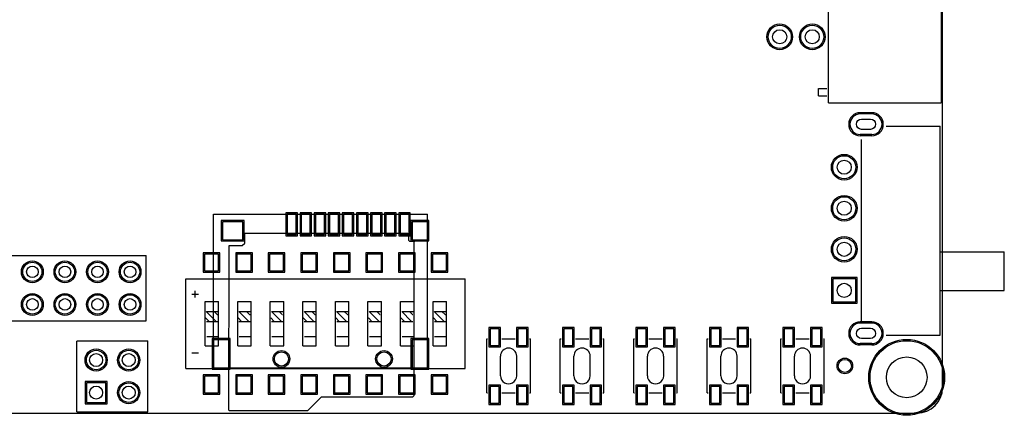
# Model space of a CAD drawing. Header units: millimetres. Extents: x -1 to 143, y -1 to 92.
# Tile 4 of 8: x 66 to 143, y 0 to 31. Entities that reach past the tile are written whole.
import ezdxf

# ---------------------------------------------------------------- set-up
doc = ezdxf.new("R2010")
doc.units = ezdxf.units.MM
for name, color, linetype in [('BottomLayer', 5, 'Continuous'), ('BottomOverlay', 54, 'Continuous'), ('BottomPaste', 16, 'Continuous'), ('BottomSolder', 6, 'Continuous'), ('Mechanical1', 6, 'Continuous'), ('Mechanical16', 56, 'Continuous'), ('MultiLayer', 9, 'Continuous'), ('PadHoleLayer', 156, 'Continuous'), ('TopLayer', 1, 'Continuous'), ('TopOverlay', 2, 'Continuous'), ('TopPaste', 8, 'Continuous'), ('TopSolder', 216, 'Continuous')]:
    doc.layers.add(name, color=color, linetype=linetype)

msp = doc.modelspace()

# ---------------------------------------------------------------- linework, layer by layer
at = {"layer": 'BottomLayer'}
for p, q in [((132.530088, 23.322915), (131.629912, 23.322915)), ((132.530088, 21.722969), (131.629912, 21.722969)), ((86.935056, 15.525115), (86.935056, 13.925169)), ((87.63508, 15.525115), (86.935056, 15.525115)), ((87.63508, 13.925169), (87.63508, 15.525115)), ((88.034876, 15.525115), (88.034876, 13.925169)), ((88.7349, 15.525115), (88.034876, 15.525115)), ((88.7349, 13.925169), (88.7349, 15.525115)), ((89.13495, 15.525115), (89.13495, 13.925169)), ((89.834974, 15.525115), (89.13495, 15.525115)), ((89.834974, 13.925169), (89.834974, 15.525115)), ((90.235024, 15.525115), (90.235024, 13.925169)), ((90.935048, 15.525115), (90.235024, 15.525115)), ((90.935048, 13.925169), (90.935048, 15.525115)), ((91.335098, 15.525115), (91.335098, 13.925169)), ((92.035122, 15.525115), (91.335098, 15.525115)), ((92.035122, 13.925169), (92.035122, 15.525115)), ((92.434918, 15.525115), (92.434918, 13.925169)), ((93.134942, 15.525115), (92.434918, 15.525115)), ((93.134942, 13.925169), (93.134942, 15.525115)), ((93.534992, 15.525115), (93.534992, 13.925169)), ((94.235016, 15.525115), (93.534992, 15.525115)), ((94.235016, 13.925169), (94.235016, 15.525115)), ((94.635066, 15.525115), (94.635066, 13.925169)), ((95.33509, 15.525115), (94.635066, 15.525115)), ((95.33509, 13.925169), (95.33509, 15.525115)), ((95.734886, 15.525115), (95.734886, 13.925169)), ((96.43491, 15.525115), (95.734886, 15.525115)), ((96.43491, 13.925169), (96.43491, 15.525115)), ((81.885155, 14.92504), (81.885155, 13.524992)), ((83.485101, 14.92504), (81.885155, 14.92504)), ((83.485101, 13.524992), (83.485101, 14.92504)), ((96.6851, 14.92504), (96.6851, 13.524992)), ((97.884996, 14.92504), (96.6851, 14.92504)), ((97.884996, 13.524992), (97.884996, 14.92504)), ((86.935056, 13.925169), (87.63508, 13.925169)), ((88.034876, 13.925169), (88.7349, 13.925169)), ((89.13495, 13.925169), (89.834974, 13.925169)), ((90.235024, 13.925169), (90.935048, 13.925169)), ((91.335098, 13.925169), (92.035122, 13.925169)), ((92.434918, 13.925169), (93.134942, 13.925169)), ((93.534992, 13.925169), (94.235016, 13.925169)), ((94.635066, 13.925169), (95.33509, 13.925169)), ((95.734886, 13.925169), (96.43491, 13.925169)), ((81.885155, 13.524992), (83.485101, 13.524992)), ((96.6851, 13.524992), (97.884996, 13.524992)), ((129.479929, 10.473055), (129.479929, 8.672957)), ((131.280027, 10.473055), (129.479929, 10.473055)), ((131.280027, 8.672957), (131.280027, 10.473055)), ((129.479929, 8.672957), (131.280027, 8.672957)), ((132.530088, 7.022973), (131.629912, 7.022973)), ((81.185004, 5.725033), (81.185004, 3.525139)), ((82.3849, 5.725033), (81.185004, 5.725033)), ((82.3849, 3.525139), (82.3849, 5.725033)), ((96.6851, 5.725033), (96.6851, 3.525139)), ((97.884996, 5.725033), (96.6851, 5.725033)), ((97.884996, 3.525139), (97.884996, 5.725033)), ((132.530088, 5.423027), (131.629912, 5.423027)), ((81.185004, 3.525139), (82.3849, 3.525139)), ((96.6851, 3.525139), (97.884996, 3.525139)), ((71.269352, 2.365248), (71.269352, 0.841248)), ((72.793352, 2.365248), (71.269352, 2.365248)), ((72.793352, 0.841248), (72.793352, 2.365248)), ((71.269352, 0.841248), (72.793352, 0.841248))]:
    msp.add_line(p, q, dxfattribs=at)
for centre, radius in [((125.349, 29.337), 0.900049), ((127.889, 29.337), 0.900049), ((130.379978, 19.172936), 0.900049), ((130.379978, 15.973044), 0.900049), ((130.379978, 12.773152), 0.900049), ((67.056, 11.01725), 0.750062), ((69.596, 11.01725), 0.750062), ((72.136, 11.01725), 0.750062), ((74.676, 11.01725), 0.750062), ((67.056, 8.47725), 0.750062), ((69.596, 8.47725), 0.750062), ((72.136, 8.47725), 0.750062), ((74.676, 8.47725), 0.750062), ((135.255, 2.794), 2.8575), ((72.031352, 4.143248), 0.762), ((74.571352, 4.143248), 0.762), ((86.484968, 4.225036), 0.550037), ((94.484952, 4.225036), 0.550037), ((130.429, 3.683), 0.508), ((74.571352, 1.603248), 0.762)]:
    msp.add_circle(centre, radius, dxfattribs=at)
for centre, start, end in [((131.629912, 22.522942), 90, 270), ((132.530088, 22.522942), 270, 90), ((131.629912, 6.223), 90, 270), ((132.530088, 6.223), 270, 90)]:
    msp.add_arc(centre, 0.799973, start, end, dxfattribs=at)
at = {"layer": 'BottomOverlay'}
for p, q in [((83.619848, 14.023086), (96.319848, 14.023086)), ((83.619848, 13.261086), (83.619848, 14.023086)), ((96.319848, 14.023086), (96.421448, 13.921486)), ((96.421448, 13.464286), (96.421448, 13.921486)), ((82.3849, 0.225044), (82.400648, 13.057886)), ((82.400648, 13.057886), (83.416648, 13.057886)), ((83.416648, 13.057886), (83.619848, 13.261086)), ((96.421448, 13.464286), (96.472248, 13.413486)), ((96.472248, 13.413486), (96.878648, 13.413486)), ((96.827848, 13.362686), (96.878648, 13.413486)), ((96.827848, 1.373886), (96.827848, 13.362686)), ((88.547448, 0.205486), (89.614248, 1.272286)), ((89.614248, 1.272286), (96.726248, 1.272286)), ((96.726248, 1.272286), (96.827848, 1.373886)), ((82.3849, 0.225044), (82.404712, 0.205486)), ((82.404712, 0.205486), (88.547448, 0.205486))]:
    msp.add_line(p, q, dxfattribs=at)
at = {"layer": 'BottomPaste'}
for p, q in [((86.935056, 15.525115), (86.935056, 13.925169)), ((87.63508, 15.525115), (86.935056, 15.525115)), ((87.63508, 13.925169), (87.63508, 15.525115)), ((88.034876, 15.525115), (88.034876, 13.925169)), ((88.7349, 15.525115), (88.034876, 15.525115)), ((88.7349, 13.925169), (88.7349, 15.525115)), ((89.13495, 15.525115), (89.13495, 13.925169)), ((89.834974, 15.525115), (89.13495, 15.525115)), ((89.834974, 13.925169), (89.834974, 15.525115)), ((90.235024, 15.525115), (90.235024, 13.925169)), ((90.935048, 15.525115), (90.235024, 15.525115)), ((90.935048, 13.925169), (90.935048, 15.525115)), ((91.335098, 15.525115), (91.335098, 13.925169)), ((92.035122, 15.525115), (91.335098, 15.525115)), ((92.035122, 13.925169), (92.035122, 15.525115)), ((92.434918, 15.525115), (92.434918, 13.925169)), ((93.134942, 15.525115), (92.434918, 15.525115)), ((93.134942, 13.925169), (93.134942, 15.525115)), ((93.534992, 15.525115), (93.534992, 13.925169)), ((94.235016, 15.525115), (93.534992, 15.525115)), ((94.235016, 13.925169), (94.235016, 15.525115)), ((94.635066, 15.525115), (94.635066, 13.925169)), ((95.33509, 15.525115), (94.635066, 15.525115)), ((95.33509, 13.925169), (95.33509, 15.525115)), ((95.734886, 15.525115), (95.734886, 13.925169)), ((96.43491, 15.525115), (95.734886, 15.525115)), ((96.43491, 13.925169), (96.43491, 15.525115)), ((81.885155, 14.92504), (81.885155, 13.524992)), ((83.485101, 14.92504), (81.885155, 14.92504)), ((83.485101, 13.524992), (83.485101, 14.92504)), ((96.6851, 14.92504), (96.6851, 13.524992)), ((97.884996, 14.92504), (96.6851, 14.92504)), ((97.884996, 13.524992), (97.884996, 14.92504)), ((86.935056, 13.925169), (87.63508, 13.925169)), ((88.034876, 13.925169), (88.7349, 13.925169)), ((89.13495, 13.925169), (89.834974, 13.925169)), ((90.235024, 13.925169), (90.935048, 13.925169)), ((91.335098, 13.925169), (92.035122, 13.925169)), ((92.434918, 13.925169), (93.134942, 13.925169)), ((93.534992, 13.925169), (94.235016, 13.925169)), ((94.635066, 13.925169), (95.33509, 13.925169)), ((95.734886, 13.925169), (96.43491, 13.925169)), ((81.885155, 13.524992), (83.485101, 13.524992)), ((96.6851, 13.524992), (97.884996, 13.524992)), ((81.185004, 5.725033), (81.185004, 3.525139)), ((82.3849, 5.725033), (81.185004, 5.725033)), ((82.3849, 3.525139), (82.3849, 5.725033)), ((96.6851, 5.725033), (96.6851, 3.525139)), ((97.884996, 5.725033), (96.6851, 5.725033)), ((97.884996, 3.525139), (97.884996, 5.725033)), ((81.185004, 3.525139), (82.3849, 3.525139)), ((96.6851, 3.525139), (97.884996, 3.525139))]:
    msp.add_line(p, q, dxfattribs=at)
at = {"layer": 'BottomSolder'}
for p, q in [((132.530088, 23.424515), (131.629912, 23.424515)), ((132.530088, 21.621369), (131.629912, 21.621369)), ((86.833456, 15.626715), (86.833456, 13.823569)), ((87.73668, 15.626715), (86.833456, 15.626715)), ((87.73668, 13.823569), (87.73668, 15.626715)), ((87.933276, 15.626715), (87.933276, 13.823569)), ((88.8365, 15.626715), (87.933276, 15.626715)), ((88.8365, 13.823569), (88.8365, 15.626715)), ((89.03335, 15.626715), (89.03335, 13.823569)), ((89.936574, 15.626715), (89.03335, 15.626715)), ((89.936574, 13.823569), (89.936574, 15.626715)), ((90.133424, 15.626715), (90.133424, 13.823569)), ((91.036648, 15.626715), (90.133424, 15.626715)), ((91.036648, 13.823569), (91.036648, 15.626715)), ((91.233498, 15.626715), (91.233498, 13.823569)), ((92.136722, 15.626715), (91.233498, 15.626715)), ((92.136722, 13.823569), (92.136722, 15.626715)), ((92.333318, 15.626715), (92.333318, 13.823569)), ((93.236542, 15.626715), (92.333318, 15.626715)), ((93.236542, 13.823569), (93.236542, 15.626715)), ((93.433392, 15.626715), (93.433392, 13.823569)), ((94.336616, 15.626715), (93.433392, 15.626715)), ((94.336616, 13.823569), (94.336616, 15.626715)), ((94.533466, 15.626715), (94.533466, 13.823569)), ((95.43669, 15.626715), (94.533466, 15.626715)), ((95.43669, 13.823569), (95.43669, 15.626715)), ((95.633286, 15.626715), (95.633286, 13.823569)), ((96.53651, 15.626715), (95.633286, 15.626715)), ((96.53651, 13.823569), (96.53651, 15.626715)), ((81.783555, 15.02664), (81.783555, 13.423392)), ((83.586701, 15.02664), (81.783555, 15.02664)), ((83.586701, 13.423392), (83.586701, 15.02664)), ((96.5835, 15.02664), (96.5835, 13.423392)), ((97.986596, 15.02664), (96.5835, 15.02664)), ((97.986596, 13.423392), (97.986596, 15.02664)), ((81.783555, 13.423392), (83.586701, 13.423392)), ((86.833456, 13.823569), (87.73668, 13.823569)), ((87.933276, 13.823569), (88.8365, 13.823569)), ((89.03335, 13.823569), (89.936574, 13.823569)), ((90.133424, 13.823569), (91.036648, 13.823569)), ((91.233498, 13.823569), (92.136722, 13.823569)), ((92.333318, 13.823569), (93.236542, 13.823569)), ((93.433392, 13.823569), (94.336616, 13.823569)), ((94.533466, 13.823569), (95.43669, 13.823569)), ((95.633286, 13.823569), (96.53651, 13.823569)), ((96.5835, 13.423392), (97.986596, 13.423392)), ((129.378329, 10.574655), (129.378329, 8.571357)), ((131.381627, 10.574655), (129.378329, 10.574655)), ((131.381627, 8.571357), (131.381627, 10.574655)), ((129.378329, 8.571357), (131.381627, 8.571357)), ((132.530088, 7.124573), (131.629912, 7.124573)), ((81.083404, 5.826633), (81.083404, 3.423539)), ((82.4865, 5.826633), (81.083404, 5.826633)), ((82.4865, 3.423539), (82.4865, 5.826633)), ((96.5835, 5.826633), (96.5835, 3.423539)), ((97.986596, 5.826633), (96.5835, 5.826633)), ((97.986596, 3.423539), (97.986596, 5.826633)), ((132.530088, 5.321427), (131.629912, 5.321427)), ((81.083404, 3.423539), (82.4865, 3.423539)), ((96.5835, 3.423539), (97.986596, 3.423539)), ((71.167752, 2.466848), (71.167752, 0.739648)), ((72.894952, 2.466848), (71.167752, 2.466848)), ((72.894952, 0.739648), (72.894952, 2.466848)), ((71.167752, 0.739648), (72.894952, 0.739648))]:
    msp.add_line(p, q, dxfattribs=at)
for centre, radius in [((125.349, 29.337), 1.001649), ((127.889, 29.337), 1.001649), ((130.379978, 19.172936), 1.001649), ((130.379978, 15.973044), 1.001649), ((130.379978, 12.773152), 1.001649), ((67.056, 11.01725), 0.851662), ((69.596, 11.01725), 0.851662), ((72.136, 11.01725), 0.851662), ((74.676, 11.01725), 0.851662), ((67.056, 8.47725), 0.851662), ((69.596, 8.47725), 0.851662), ((72.136, 8.47725), 0.851662), ((74.676, 8.47725), 0.851662), ((135.255, 2.794), 2.9591), ((72.031352, 4.143248), 0.8636), ((74.571352, 4.143248), 0.8636), ((86.484968, 4.225036), 0.651637), ((94.484952, 4.225036), 0.651637), ((130.429, 3.683), 0.6096), ((74.571352, 1.603248), 0.8636)]:
    msp.add_circle(centre, radius, dxfattribs=at)
for centre, start, end in [((131.629912, 22.522942), 90, 270), ((132.530088, 22.522942), 270, 90), ((131.629912, 6.223), 90, 270), ((132.530088, 6.223), 270, 90)]:
    msp.add_arc(centre, 0.901573, start, end, dxfattribs=at)
at = {"layer": 'Mechanical1'}
for p, q in [((138.049, 1.999996), (138.049, 89.567004)), ((138.049, 1.999996), (138.049, 89.567004)), ((1.999996, 0), (136.049004, 0))]:
    msp.add_line(p, q, dxfattribs=at)
msp.add_arc((136.049004, 1.999996), 1.999996, 270, 0, dxfattribs=at)
at = {"layer": 'Mechanical16'}
for p, q in [((81.185004, 3.525012), (81.185004, 15.524988)), ((81.185004, 15.524988), (97.884996, 15.524988)), ((97.884996, 3.525012), (97.884996, 15.524988)), ((81.185004, 3.525012), (97.884996, 3.525012))]:
    msp.add_line(p, q, dxfattribs=at)
at = {"layer": 'MultiLayer'}
for centre in [(72.031352, 4.143248), (74.571352, 4.143248), (74.571352, 1.603248)]:
    msp.add_circle(centre, 0.762, dxfattribs=at)
at = {"layer": 'PadHoleLayer'}
for points in [[(131.729988, 22.922992), (132.430012, 22.922992, -1), (132.430012, 22.122892), (131.729988, 22.122892, -1)], [(131.729988, 6.62305), (132.430012, 6.62305, -1), (132.430012, 5.82295), (131.729988, 5.82295, -1)]]:
    msp.add_lwpolyline(points, format="xyb", close=True, dxfattribs=at)
for centre, radius in [((125.349, 29.337), 0.550037), ((127.889, 29.337), 0.550037), ((130.379978, 19.172936), 0.550037), ((130.379978, 15.973044), 0.550037), ((130.379978, 12.773152), 0.550037), ((67.056, 11.01725), 0.449961), ((69.596, 11.01725), 0.449961), ((72.136, 11.01725), 0.449961), ((74.676, 11.01725), 0.449961), ((130.379978, 9.573006), 0.550037), ((67.056, 8.47725), 0.449961), ((69.596, 8.47725), 0.449961), ((72.136, 8.47725), 0.449961), ((74.676, 8.47725), 0.449961), ((72.031352, 4.143248), 0.508), ((74.571352, 4.143248), 0.508), ((86.484968, 4.225036), 0.550037), ((94.484952, 4.225036), 0.550037), ((135.255, 2.794), 1.5875), ((72.031352, 1.603248), 0.508), ((74.571352, 1.603248), 0.508)]:
    msp.add_circle(centre, radius, dxfattribs=at)
at = {"layer": 'TopLayer'}
for p, q in [((132.530088, 23.322915), (131.629912, 23.322915)), ((132.530088, 21.722969), (131.629912, 21.722969)), ((80.475963, 12.38504), (80.475963, 11.085068)), ((81.576037, 12.38504), (80.475963, 12.38504)), ((81.576037, 11.085068), (81.576037, 12.38504)), ((83.015963, 12.38504), (83.015963, 11.085068)), ((84.116037, 12.38504), (83.015963, 12.38504)), ((84.116037, 11.085068), (84.116037, 12.38504)), ((85.555963, 12.38504), (85.555963, 11.085068)), ((86.656037, 12.38504), (85.555963, 12.38504)), ((86.656037, 11.085068), (86.656037, 12.38504)), ((88.095963, 12.38504), (88.095963, 11.085068)), ((89.196037, 12.38504), (88.095963, 12.38504)), ((89.196037, 11.085068), (89.196037, 12.38504)), ((90.635963, 12.38504), (90.635963, 11.085068)), ((91.736037, 12.38504), (90.635963, 12.38504)), ((91.736037, 11.085068), (91.736037, 12.38504)), ((93.175963, 12.38504), (93.175963, 11.085068)), ((94.276037, 12.38504), (93.175963, 12.38504)), ((94.276037, 11.085068), (94.276037, 12.38504)), ((95.715963, 12.38504), (95.715963, 11.085068)), ((96.816037, 12.38504), (95.715963, 12.38504)), ((96.816037, 11.085068), (96.816037, 12.38504)), ((98.255963, 12.38504), (98.255963, 11.085068)), ((99.356037, 12.38504), (98.255963, 12.38504)), ((99.356037, 11.085068), (99.356037, 12.38504)), ((80.475963, 11.085068), (81.576037, 11.085068)), ((83.015963, 11.085068), (84.116037, 11.085068)), ((85.555963, 11.085068), (86.656037, 11.085068)), ((88.095963, 11.085068), (89.196037, 11.085068)), ((90.635963, 11.085068), (91.736037, 11.085068)), ((93.175963, 11.085068), (94.276037, 11.085068)), ((95.715963, 11.085068), (96.816037, 11.085068)), ((98.255963, 11.085068), (99.356037, 11.085068)), ((129.479929, 10.473055), (129.479929, 8.672957)), ((131.280027, 10.473055), (129.479929, 10.473055)), ((131.280027, 8.672957), (131.280027, 10.473055)), ((129.479929, 8.672957), (131.280027, 8.672957)), ((132.530088, 7.022973), (131.629912, 7.022973)), ((102.774242, 6.582664), (102.774242, 5.282692)), ((103.474266, 6.582664), (102.774242, 6.582664)), ((103.474266, 5.282692), (103.474266, 6.582664)), ((104.924352, 6.582664), (104.924352, 5.282692)), ((105.624376, 6.582664), (104.924352, 6.582664)), ((105.624376, 5.282692), (105.624376, 6.582664)), ((108.50626, 6.582664), (108.50626, 5.282692)), ((109.206284, 6.582664), (108.50626, 6.582664)), ((109.206284, 5.282692), (109.206284, 6.582664)), ((110.65637, 6.582664), (110.65637, 5.282692)), ((111.356394, 6.582664), (110.65637, 6.582664)), ((111.356394, 5.282692), (111.356394, 6.582664)), ((114.238278, 6.582664), (114.238278, 5.282692)), ((114.938302, 6.582664), (114.238278, 6.582664)), ((114.938302, 5.282692), (114.938302, 6.582664)), ((116.388388, 6.582664), (116.388388, 5.282692)), ((117.088412, 6.582664), (116.388388, 6.582664)), ((117.088412, 5.282692), (117.088412, 6.582664)), ((119.970042, 6.582664), (119.970042, 5.282692)), ((120.670066, 6.582664), (119.970042, 6.582664)), ((120.670066, 5.282692), (120.670066, 6.582664)), ((122.120152, 6.582664), (122.120152, 5.282692)), ((122.820176, 6.582664), (122.120152, 6.582664)), ((122.820176, 5.282692), (122.820176, 6.582664)), ((125.70206, 6.582664), (125.70206, 5.282692)), ((126.402084, 6.582664), (125.70206, 6.582664)), ((126.402084, 5.282692), (126.402084, 6.582664)), ((127.85217, 6.582664), (127.85217, 5.282692)), ((128.552194, 6.582664), (127.85217, 6.582664)), ((128.552194, 5.282692), (128.552194, 6.582664)), ((132.530088, 5.423027), (131.629912, 5.423027)), ((102.774242, 5.282692), (103.474266, 5.282692)), ((104.924352, 5.282692), (105.624376, 5.282692)), ((108.50626, 5.282692), (109.206284, 5.282692)), ((110.65637, 5.282692), (111.356394, 5.282692)), ((114.238278, 5.282692), (114.938302, 5.282692)), ((116.388388, 5.282692), (117.088412, 5.282692)), ((119.970042, 5.282692), (120.670066, 5.282692)), ((122.120152, 5.282692), (122.820176, 5.282692)), ((125.70206, 5.282692), (126.402084, 5.282692)), ((127.85217, 5.282692), (128.552194, 5.282692)), ((71.269352, 2.365248), (71.269352, 0.841248)), ((72.793352, 2.365248), (71.269352, 2.365248)), ((72.793352, 0.841248), (72.793352, 2.365248)), ((80.475963, 2.884932), (80.475963, 1.58496)), ((81.576037, 2.884932), (80.475963, 2.884932)), ((81.576037, 1.58496), (81.576037, 2.884932)), ((83.015963, 2.884932), (83.015963, 1.58496)), ((84.116037, 2.884932), (83.015963, 2.884932)), ((84.116037, 1.58496), (84.116037, 2.884932)), ((85.555963, 2.884932), (85.555963, 1.58496)), ((86.656037, 2.884932), (85.555963, 2.884932)), ((86.656037, 1.58496), (86.656037, 2.884932)), ((88.095963, 2.884932), (88.095963, 1.58496)), ((89.196037, 2.884932), (88.095963, 2.884932)), ((89.196037, 1.58496), (89.196037, 2.884932)), ((90.635963, 2.884932), (90.635963, 1.58496)), ((91.736037, 2.884932), (90.635963, 2.884932)), ((91.736037, 1.58496), (91.736037, 2.884932)), ((93.175963, 2.884932), (93.175963, 1.58496)), ((94.276037, 2.884932), (93.175963, 2.884932)), ((94.276037, 1.58496), (94.276037, 2.884932)), ((95.715963, 2.884932), (95.715963, 1.58496)), ((96.816037, 2.884932), (95.715963, 2.884932)), ((96.816037, 1.58496), (96.816037, 2.884932)), ((98.255963, 2.884932), (98.255963, 1.58496)), ((99.356037, 2.884932), (98.255963, 2.884932)), ((99.356037, 1.58496), (99.356037, 2.884932)), ((80.475963, 1.58496), (81.576037, 1.58496)), ((83.015963, 1.58496), (84.116037, 1.58496)), ((85.555963, 1.58496), (86.656037, 1.58496)), ((88.095963, 1.58496), (89.196037, 1.58496)), ((90.635963, 1.58496), (91.736037, 1.58496)), ((93.175963, 1.58496), (94.276037, 1.58496)), ((95.715963, 1.58496), (96.816037, 1.58496)), ((98.255963, 1.58496), (99.356037, 1.58496)), ((102.774242, 2.0828), (102.774242, 0.782828)), ((103.474266, 2.0828), (102.774242, 2.0828)), ((103.474266, 0.782828), (103.474266, 2.0828)), ((104.924352, 2.0828), (104.924352, 0.782828)), ((105.624376, 2.0828), (104.924352, 2.0828)), ((105.624376, 0.782828), (105.624376, 2.0828)), ((108.50626, 2.0828), (108.50626, 0.782828)), ((109.206284, 2.0828), (108.50626, 2.0828)), ((109.206284, 0.782828), (109.206284, 2.0828)), ((110.65637, 2.0828), (110.65637, 0.782828)), ((111.356394, 2.0828), (110.65637, 2.0828)), ((111.356394, 0.782828), (111.356394, 2.0828)), ((114.238278, 2.0828), (114.238278, 0.782828)), ((114.938302, 2.0828), (114.238278, 2.0828)), ((114.938302, 0.782828), (114.938302, 2.0828)), ((116.388388, 2.0828), (116.388388, 0.782828)), ((117.088412, 2.0828), (116.388388, 2.0828)), ((117.088412, 0.782828), (117.088412, 2.0828)), ((119.970042, 2.0828), (119.970042, 0.782828)), ((120.670066, 2.0828), (119.970042, 2.0828)), ((120.670066, 0.782828), (120.670066, 2.0828)), ((122.120152, 2.0828), (122.120152, 0.782828)), ((122.820176, 2.0828), (122.120152, 2.0828)), ((122.820176, 0.782828), (122.820176, 2.0828)), ((125.70206, 2.0828), (125.70206, 0.782828)), ((126.402084, 2.0828), (125.70206, 2.0828)), ((126.402084, 0.782828), (126.402084, 2.0828)), ((127.85217, 2.0828), (127.85217, 0.782828)), ((128.552194, 2.0828), (127.85217, 2.0828)), ((128.552194, 0.782828), (128.552194, 2.0828)), ((71.269352, 0.841248), (72.793352, 0.841248)), ((102.774242, 0.782828), (103.474266, 0.782828)), ((104.924352, 0.782828), (105.624376, 0.782828)), ((108.50626, 0.782828), (109.206284, 0.782828)), ((110.65637, 0.782828), (111.356394, 0.782828)), ((114.238278, 0.782828), (114.938302, 0.782828)), ((116.388388, 0.782828), (117.088412, 0.782828)), ((119.970042, 0.782828), (120.670066, 0.782828)), ((122.120152, 0.782828), (122.820176, 0.782828)), ((125.70206, 0.782828), (126.402084, 0.782828)), ((127.85217, 0.782828), (128.552194, 0.782828))]:
    msp.add_line(p, q, dxfattribs=at)
for centre, radius in [((125.349, 29.337), 0.900049), ((127.889, 29.337), 0.900049), ((130.379978, 19.172936), 0.900049), ((130.379978, 15.973044), 0.900049), ((130.379978, 12.773152), 0.900049), ((67.056, 11.01725), 0.750062), ((69.596, 11.01725), 0.750062), ((72.136, 11.01725), 0.750062), ((74.676, 11.01725), 0.750062), ((67.056, 8.47725), 0.750062), ((69.596, 8.47725), 0.750062), ((72.136, 8.47725), 0.750062), ((74.676, 8.47725), 0.750062), ((135.255, 2.794), 2.8575), ((72.031352, 4.143248), 0.762), ((74.571352, 4.143248), 0.762), ((86.484968, 4.225036), 0.550037), ((94.484952, 4.225036), 0.550037), ((130.429, 3.683), 0.508), ((74.571352, 1.603248), 0.762)]:
    msp.add_circle(centre, radius, dxfattribs=at)
for centre, start, end in [((131.629912, 22.522942), 90, 270), ((132.530088, 22.522942), 270, 90), ((131.629912, 6.223), 90, 270), ((132.530088, 6.223), 270, 90)]:
    msp.add_arc(centre, 0.799973, start, end, dxfattribs=at)
at = {"layer": 'TopOverlay'}
for p, q in [((129.159, 24.1808), (129.159, 44.680886)), ((137.9728, 24.1808), (137.9728, 44.680886)), ((128.3716, 24.7269), (128.3716, 25.3111)), ((128.3716, 25.3111), (129.032, 25.3111)), ((128.3716, 24.7269), (129.032, 24.7269)), ((129.147316, 24.1808), (137.9474, 24.1808)), ((133.649212, 22.374098), (137.867898, 22.374098)), ((137.867898, 6.073902), (137.867898, 22.374098)), ((131.737862, 7.105142), (131.737862, 21.342858)), ((137.867898, 12.573), (142.867888, 12.573)), ((142.867888, 9.573006), (142.867888, 12.573)), ((55.626, 12.28725), (75.946, 12.28725)), ((75.946, 7.20725), (75.946, 12.28725)), ((79.016098, 3.48488), (79.016098, 10.48512)), ((79.016098, 10.48512), (100.815902, 10.48512)), ((100.815902, 3.48488), (100.815902, 10.48512)), ((79.502, 9.271), (80.01, 9.271)), ((79.756, 9.017), (79.756, 9.525)), ((137.867898, 9.573006), (142.867888, 9.573006)), ((80.534002, 8.709914), (81.584038, 8.709914)), ((80.534002, 5.260086), (80.534002, 8.709914)), ((81.584038, 8.679942), (81.584038, 8.709914)), ((81.584038, 5.260086), (81.584038, 8.679942)), ((83.074002, 8.709914), (84.124038, 8.709914)), ((83.074002, 5.260086), (83.074002, 8.709914)), ((84.124038, 8.679942), (84.124038, 8.709914)), ((84.124038, 5.260086), (84.124038, 8.679942)), ((85.614002, 8.709914), (86.664038, 8.709914)), ((85.614002, 5.260086), (85.614002, 8.709914)), ((86.664038, 8.679942), (86.664038, 8.709914)), ((86.664038, 5.260086), (86.664038, 8.679942)), ((88.154002, 8.709914), (89.204038, 8.709914)), ((88.154002, 5.260086), (88.154002, 8.709914)), ((89.204038, 8.679942), (89.204038, 8.709914)), ((89.204038, 5.260086), (89.204038, 8.679942)), ((90.694002, 8.709914), (91.744038, 8.709914)), ((90.694002, 5.260086), (90.694002, 8.709914)), ((91.744038, 8.679942), (91.744038, 8.709914)), ((91.744038, 5.260086), (91.744038, 8.679942)), ((93.234002, 8.709914), (94.284038, 8.709914)), ((93.234002, 5.260086), (93.234002, 8.709914)), ((94.284038, 8.679942), (94.284038, 8.709914)), ((94.284038, 5.260086), (94.284038, 8.679942)), ((95.774002, 8.709914), (96.824038, 8.709914)), ((95.774002, 5.260086), (95.774002, 8.709914)), ((96.824038, 8.679942), (96.824038, 8.709914)), ((96.824038, 5.260086), (96.824038, 8.679942)), ((98.314002, 8.709914), (99.364038, 8.709914)), ((98.314002, 5.260086), (98.314002, 8.709914)), ((99.364038, 8.679942), (99.364038, 8.709914)), ((99.364038, 5.260086), (99.364038, 8.679942)), ((80.624426, 7.930896), (81.374234, 7.181088)), ((80.654398, 7.930896), (81.524348, 7.930896)), ((81.224374, 7.930896), (81.464404, 7.690866)), ((81.464404, 7.690866), (81.494376, 7.690866)), ((83.164426, 7.930896), (83.914234, 7.181088)), ((83.194398, 7.930896), (84.064348, 7.930896)), ((83.764374, 7.930896), (84.004404, 7.690866)), ((84.004404, 7.690866), (84.034376, 7.690866)), ((85.704426, 7.930896), (86.454234, 7.181088)), ((85.734398, 7.930896), (86.604348, 7.930896)), ((86.304374, 7.930896), (86.544404, 7.690866)), ((86.544404, 7.690866), (86.574376, 7.690866)), ((88.244426, 7.930896), (88.994234, 7.181088)), ((88.274398, 7.930896), (89.144348, 7.930896)), ((88.844374, 7.930896), (89.084404, 7.690866)), ((89.084404, 7.690866), (89.114376, 7.690866)), ((90.784426, 7.930896), (91.534234, 7.181088)), ((90.814398, 7.930896), (91.684348, 7.930896)), ((91.384374, 7.930896), (91.624404, 7.690866)), ((91.624404, 7.690866), (91.654376, 7.690866)), ((93.324426, 7.930896), (94.074234, 7.181088)), ((93.354398, 7.930896), (94.224348, 7.930896)), ((93.924374, 7.930896), (94.164404, 7.690866)), ((94.164404, 7.690866), (94.194376, 7.690866)), ((95.864426, 7.930896), (96.614234, 7.181088)), ((95.894398, 7.930896), (96.764348, 7.930896)), ((96.464374, 7.930896), (96.704404, 7.690866)), ((96.704404, 7.690866), (96.734376, 7.690866)), ((98.404426, 7.930896), (99.154234, 7.181088)), ((98.434398, 7.930896), (99.304348, 7.930896)), ((99.004374, 7.930896), (99.244404, 7.690866)), ((99.244404, 7.690866), (99.274376, 7.690866)), ((55.626, 7.20725), (75.946, 7.20725)), ((80.564228, 7.420864), (80.83423, 7.150862)), ((80.63357, 7.15264), (81.50352, 7.15264)), ((81.374234, 7.150862), (81.374234, 7.181088)), ((83.104228, 7.420864), (83.37423, 7.150862)), ((83.17357, 7.15264), (84.04352, 7.15264)), ((83.914234, 7.150862), (83.914234, 7.181088)), ((85.644228, 7.420864), (85.91423, 7.150862)), ((85.71357, 7.15264), (86.58352, 7.15264)), ((86.454234, 7.150862), (86.454234, 7.181088)), ((88.184228, 7.420864), (88.45423, 7.150862)), ((88.25357, 7.15264), (89.12352, 7.15264)), ((88.994234, 7.150862), (88.994234, 7.181088)), ((90.724228, 7.420864), (90.99423, 7.150862)), ((90.79357, 7.15264), (91.66352, 7.15264)), ((91.534234, 7.150862), (91.534234, 7.181088)), ((93.264228, 7.420864), (93.53423, 7.150862)), ((93.33357, 7.15264), (94.20352, 7.15264)), ((94.074234, 7.150862), (94.074234, 7.181088)), ((95.804228, 7.420864), (96.07423, 7.150862)), ((95.87357, 7.15264), (96.74352, 7.15264)), ((96.614234, 7.150862), (96.614234, 7.181088)), ((98.344228, 7.420864), (98.61423, 7.150862)), ((98.41357, 7.15264), (99.28352, 7.15264)), ((99.154234, 7.150862), (99.154234, 7.181088)), ((70.531228, 5.643372), (76.071476, 5.643372)), ((70.531228, 0.103124), (70.531228, 5.60324)), ((70.531228, 0.103124), (70.531228, 5.60324)), ((76.071476, 0.103124), (76.071476, 5.643372)), ((80.654398, 5.980938), (81.524348, 5.980938)), ((83.194398, 5.980938), (84.064348, 5.980938)), ((85.734398, 5.980938), (86.604348, 5.980938)), ((88.274398, 5.980938), (89.144348, 5.980938)), ((90.814398, 5.980938), (91.684348, 5.980938)), ((93.354398, 5.980938), (94.224348, 5.980938)), ((95.894398, 5.980938), (96.764348, 5.980938)), ((98.434398, 5.980938), (99.304348, 5.980938)), ((102.49916, 5.782818), (102.567994, 5.782818)), ((102.49916, 1.582928), (102.49916, 5.782818)), ((103.68026, 5.782818), (104.718104, 5.782818)), ((105.83037, 5.782818), (105.899204, 5.782818)), ((105.899204, 1.582928), (105.899204, 5.782818)), ((108.231178, 5.782818), (108.300012, 5.782818)), ((108.231178, 1.582928), (108.231178, 5.782818)), ((109.412278, 5.782818), (110.450122, 5.782818)), ((111.562388, 5.782818), (111.631222, 5.782818)), ((111.631222, 1.582928), (111.631222, 5.782818)), ((113.963196, 5.782818), (114.03203, 5.782818)), ((113.963196, 1.582928), (113.963196, 5.782818)), ((115.144296, 5.782818), (116.18214, 5.782818)), ((117.294406, 5.782818), (117.36324, 5.782818)), ((117.36324, 1.582928), (117.36324, 5.782818)), ((119.69496, 5.782818), (119.763794, 5.782818)), ((119.69496, 1.582928), (119.69496, 5.782818)), ((120.87606, 5.782818), (121.913904, 5.782818)), ((123.02617, 5.782818), (123.095004, 5.782818)), ((123.095004, 1.582928), (123.095004, 5.782818)), ((125.426978, 5.782818), (125.495812, 5.782818)), ((125.426978, 1.582928), (125.426978, 5.782818)), ((126.608078, 5.782818), (127.645922, 5.782818)), ((128.758188, 5.782818), (128.827022, 5.782818)), ((128.827022, 1.582928), (128.827022, 5.782818)), ((133.649212, 6.073902), (137.867898, 6.073902)), ((79.502, 4.699), (80.01, 4.699)), ((80.534002, 5.260086), (81.584038, 5.260086)), ((83.074002, 5.260086), (84.124038, 5.260086)), ((85.614002, 5.260086), (86.664038, 5.260086)), ((88.154002, 5.260086), (89.204038, 5.260086)), ((90.694002, 5.260086), (91.744038, 5.260086)), ((93.234002, 5.260086), (94.284038, 5.260086)), ((95.774002, 5.260086), (96.824038, 5.260086)), ((98.314002, 5.260086), (99.364038, 5.260086)), ((103.564182, 2.920746), (103.564182, 4.444746)), ((104.834182, 2.921), (104.834182, 4.445)), ((109.2962, 2.920746), (109.2962, 4.444746)), ((110.5662, 2.921), (110.5662, 4.445)), ((115.028218, 2.920746), (115.028218, 4.444746)), ((116.298218, 2.921), (116.298218, 4.445)), ((120.759982, 2.920746), (120.759982, 4.444746)), ((122.029982, 2.921), (122.029982, 4.445)), ((126.492, 2.920746), (126.492, 4.444746)), ((127.762, 2.921), (127.762, 4.445)), ((79.016098, 3.48488), (100.815902, 3.48488)), ((102.49916, 1.582928), (102.567994, 1.582928)), ((103.68026, 1.582928), (104.718104, 1.582928)), ((105.83037, 1.582928), (105.899204, 1.582928)), ((108.231178, 1.582928), (108.300012, 1.582928)), ((109.412278, 1.582928), (110.450122, 1.582928)), ((111.562388, 1.582928), (111.631222, 1.582928)), ((113.963196, 1.582928), (114.03203, 1.582928)), ((115.144296, 1.582928), (116.18214, 1.582928)), ((117.294406, 1.582928), (117.36324, 1.582928)), ((119.69496, 1.582928), (119.763794, 1.582928)), ((120.87606, 1.582928), (121.913904, 1.582928)), ((123.02617, 1.582928), (123.095004, 1.582928)), ((125.426978, 1.582928), (125.495812, 1.582928)), ((126.608078, 1.582928), (127.645922, 1.582928)), ((128.758188, 1.582928), (128.827022, 1.582928)), ((70.531228, 0.103124), (76.071476, 0.103124))]:
    msp.add_line(p, q, dxfattribs=at)
for centre, radius, start, end in [((104.198928, 4.440174), 0.634746, 0.29805459, 179.58731245), ((109.930946, 4.440174), 0.634746, 0.29805459, 179.58731245), ((115.662964, 4.440174), 0.634746, 0.29805459, 179.58731245), ((121.394728, 4.440174), 0.634746, 0.29805459, 179.58731245), ((127.126746, 4.440174), 0.634746, 0.29805459, 179.58731245), ((104.198928, 2.920238), 0.635254, 180.04581829, 0.04581829), ((109.930946, 2.920238), 0.635254, 180.04581829, 0.04581829), ((115.662964, 2.920238), 0.635254, 180.04581829, 0.04581829), ((121.394728, 2.920238), 0.635254, 180.04581829, 0.04581829), ((127.126746, 2.920238), 0.635254, 180.04581829, 0.04581829)]:
    msp.add_arc(centre, radius, start, end, dxfattribs=at)
at = {"layer": 'TopPaste'}
for p, q in [((80.475963, 12.38504), (80.475963, 11.085068)), ((81.576037, 12.38504), (80.475963, 12.38504)), ((81.576037, 11.085068), (81.576037, 12.38504)), ((83.015963, 12.38504), (83.015963, 11.085068)), ((84.116037, 12.38504), (83.015963, 12.38504)), ((84.116037, 11.085068), (84.116037, 12.38504)), ((85.555963, 12.38504), (85.555963, 11.085068)), ((86.656037, 12.38504), (85.555963, 12.38504)), ((86.656037, 11.085068), (86.656037, 12.38504)), ((88.095963, 12.38504), (88.095963, 11.085068)), ((89.196037, 12.38504), (88.095963, 12.38504)), ((89.196037, 11.085068), (89.196037, 12.38504)), ((90.635963, 12.38504), (90.635963, 11.085068)), ((91.736037, 12.38504), (90.635963, 12.38504)), ((91.736037, 11.085068), (91.736037, 12.38504)), ((93.175963, 12.38504), (93.175963, 11.085068)), ((94.276037, 12.38504), (93.175963, 12.38504)), ((94.276037, 11.085068), (94.276037, 12.38504)), ((95.715963, 12.38504), (95.715963, 11.085068)), ((96.816037, 12.38504), (95.715963, 12.38504)), ((96.816037, 11.085068), (96.816037, 12.38504)), ((98.255963, 12.38504), (98.255963, 11.085068)), ((99.356037, 12.38504), (98.255963, 12.38504)), ((99.356037, 11.085068), (99.356037, 12.38504)), ((80.475963, 11.085068), (81.576037, 11.085068)), ((83.015963, 11.085068), (84.116037, 11.085068)), ((85.555963, 11.085068), (86.656037, 11.085068)), ((88.095963, 11.085068), (89.196037, 11.085068)), ((90.635963, 11.085068), (91.736037, 11.085068)), ((93.175963, 11.085068), (94.276037, 11.085068)), ((95.715963, 11.085068), (96.816037, 11.085068)), ((98.255963, 11.085068), (99.356037, 11.085068)), ((102.774242, 6.582664), (102.774242, 5.282692)), ((103.474266, 6.582664), (102.774242, 6.582664)), ((103.474266, 5.282692), (103.474266, 6.582664)), ((104.924352, 6.582664), (104.924352, 5.282692)), ((105.624376, 6.582664), (104.924352, 6.582664)), ((105.624376, 5.282692), (105.624376, 6.582664)), ((108.50626, 6.582664), (108.50626, 5.282692)), ((109.206284, 6.582664), (108.50626, 6.582664)), ((109.206284, 5.282692), (109.206284, 6.582664)), ((110.65637, 6.582664), (110.65637, 5.282692)), ((111.356394, 6.582664), (110.65637, 6.582664)), ((111.356394, 5.282692), (111.356394, 6.582664)), ((114.238278, 6.582664), (114.238278, 5.282692)), ((114.938302, 6.582664), (114.238278, 6.582664)), ((114.938302, 5.282692), (114.938302, 6.582664)), ((116.388388, 6.582664), (116.388388, 5.282692)), ((117.088412, 6.582664), (116.388388, 6.582664)), ((117.088412, 5.282692), (117.088412, 6.582664)), ((119.970042, 6.582664), (119.970042, 5.282692)), ((120.670066, 6.582664), (119.970042, 6.582664)), ((120.670066, 5.282692), (120.670066, 6.582664)), ((122.120152, 6.582664), (122.120152, 5.282692)), ((122.820176, 6.582664), (122.120152, 6.582664)), ((122.820176, 5.282692), (122.820176, 6.582664)), ((125.70206, 6.582664), (125.70206, 5.282692)), ((126.402084, 6.582664), (125.70206, 6.582664)), ((126.402084, 5.282692), (126.402084, 6.582664)), ((127.85217, 6.582664), (127.85217, 5.282692)), ((128.552194, 6.582664), (127.85217, 6.582664)), ((128.552194, 5.282692), (128.552194, 6.582664)), ((102.774242, 5.282692), (103.474266, 5.282692)), ((104.924352, 5.282692), (105.624376, 5.282692)), ((108.50626, 5.282692), (109.206284, 5.282692)), ((110.65637, 5.282692), (111.356394, 5.282692)), ((114.238278, 5.282692), (114.938302, 5.282692)), ((116.388388, 5.282692), (117.088412, 5.282692)), ((119.970042, 5.282692), (120.670066, 5.282692)), ((122.120152, 5.282692), (122.820176, 5.282692)), ((125.70206, 5.282692), (126.402084, 5.282692)), ((127.85217, 5.282692), (128.552194, 5.282692)), ((80.475963, 2.884932), (80.475963, 1.58496)), ((81.576037, 2.884932), (80.475963, 2.884932)), ((81.576037, 1.58496), (81.576037, 2.884932)), ((83.015963, 2.884932), (83.015963, 1.58496)), ((84.116037, 2.884932), (83.015963, 2.884932)), ((84.116037, 1.58496), (84.116037, 2.884932)), ((85.555963, 2.884932), (85.555963, 1.58496)), ((86.656037, 2.884932), (85.555963, 2.884932)), ((86.656037, 1.58496), (86.656037, 2.884932)), ((88.095963, 2.884932), (88.095963, 1.58496)), ((89.196037, 2.884932), (88.095963, 2.884932)), ((89.196037, 1.58496), (89.196037, 2.884932)), ((90.635963, 2.884932), (90.635963, 1.58496)), ((91.736037, 2.884932), (90.635963, 2.884932)), ((91.736037, 1.58496), (91.736037, 2.884932)), ((93.175963, 2.884932), (93.175963, 1.58496)), ((94.276037, 2.884932), (93.175963, 2.884932)), ((94.276037, 1.58496), (94.276037, 2.884932)), ((95.715963, 2.884932), (95.715963, 1.58496)), ((96.816037, 2.884932), (95.715963, 2.884932)), ((96.816037, 1.58496), (96.816037, 2.884932)), ((98.255963, 2.884932), (98.255963, 1.58496)), ((99.356037, 2.884932), (98.255963, 2.884932)), ((99.356037, 1.58496), (99.356037, 2.884932)), ((80.475963, 1.58496), (81.576037, 1.58496)), ((83.015963, 1.58496), (84.116037, 1.58496)), ((85.555963, 1.58496), (86.656037, 1.58496)), ((88.095963, 1.58496), (89.196037, 1.58496)), ((90.635963, 1.58496), (91.736037, 1.58496)), ((93.175963, 1.58496), (94.276037, 1.58496)), ((95.715963, 1.58496), (96.816037, 1.58496)), ((98.255963, 1.58496), (99.356037, 1.58496)), ((102.774242, 2.0828), (102.774242, 0.782828)), ((103.474266, 2.0828), (102.774242, 2.0828)), ((103.474266, 0.782828), (103.474266, 2.0828)), ((104.924352, 2.0828), (104.924352, 0.782828)), ((105.624376, 2.0828), (104.924352, 2.0828)), ((105.624376, 0.782828), (105.624376, 2.0828)), ((108.50626, 2.0828), (108.50626, 0.782828)), ((109.206284, 2.0828), (108.50626, 2.0828)), ((109.206284, 0.782828), (109.206284, 2.0828)), ((110.65637, 2.0828), (110.65637, 0.782828)), ((111.356394, 2.0828), (110.65637, 2.0828)), ((111.356394, 0.782828), (111.356394, 2.0828)), ((114.238278, 2.0828), (114.238278, 0.782828)), ((114.938302, 2.0828), (114.238278, 2.0828)), ((114.938302, 0.782828), (114.938302, 2.0828)), ((116.388388, 2.0828), (116.388388, 0.782828)), ((117.088412, 2.0828), (116.388388, 2.0828)), ((117.088412, 0.782828), (117.088412, 2.0828)), ((119.970042, 2.0828), (119.970042, 0.782828)), ((120.670066, 2.0828), (119.970042, 2.0828)), ((120.670066, 0.782828), (120.670066, 2.0828)), ((122.120152, 2.0828), (122.120152, 0.782828)), ((122.820176, 2.0828), (122.120152, 2.0828)), ((122.820176, 0.782828), (122.820176, 2.0828)), ((125.70206, 2.0828), (125.70206, 0.782828)), ((126.402084, 2.0828), (125.70206, 2.0828)), ((126.402084, 0.782828), (126.402084, 2.0828)), ((127.85217, 2.0828), (127.85217, 0.782828)), ((128.552194, 2.0828), (127.85217, 2.0828)), ((128.552194, 0.782828), (128.552194, 2.0828)), ((102.774242, 0.782828), (103.474266, 0.782828)), ((104.924352, 0.782828), (105.624376, 0.782828)), ((108.50626, 0.782828), (109.206284, 0.782828)), ((110.65637, 0.782828), (111.356394, 0.782828)), ((114.238278, 0.782828), (114.938302, 0.782828)), ((116.388388, 0.782828), (117.088412, 0.782828)), ((119.970042, 0.782828), (120.670066, 0.782828)), ((122.120152, 0.782828), (122.820176, 0.782828)), ((125.70206, 0.782828), (126.402084, 0.782828)), ((127.85217, 0.782828), (128.552194, 0.782828))]:
    msp.add_line(p, q, dxfattribs=at)
at = {"layer": 'TopSolder'}
for p, q in [((132.530088, 23.424515), (131.629912, 23.424515)), ((132.530088, 21.621369), (131.629912, 21.621369)), ((80.374363, 12.48664), (80.374363, 10.983468)), ((81.677637, 12.48664), (80.374363, 12.48664)), ((81.677637, 10.983468), (81.677637, 12.48664)), ((82.914363, 12.48664), (82.914363, 10.983468)), ((84.217637, 12.48664), (82.914363, 12.48664)), ((84.217637, 10.983468), (84.217637, 12.48664)), ((85.454363, 12.48664), (85.454363, 10.983468)), ((86.757637, 12.48664), (85.454363, 12.48664)), ((86.757637, 10.983468), (86.757637, 12.48664)), ((87.994363, 12.48664), (87.994363, 10.983468)), ((89.297637, 12.48664), (87.994363, 12.48664)), ((89.297637, 10.983468), (89.297637, 12.48664)), ((90.534363, 12.48664), (90.534363, 10.983468)), ((91.837637, 12.48664), (90.534363, 12.48664)), ((91.837637, 10.983468), (91.837637, 12.48664)), ((93.074363, 12.48664), (93.074363, 10.983468)), ((94.377637, 12.48664), (93.074363, 12.48664)), ((94.377637, 10.983468), (94.377637, 12.48664)), ((95.614363, 12.48664), (95.614363, 10.983468)), ((96.917637, 12.48664), (95.614363, 12.48664)), ((96.917637, 10.983468), (96.917637, 12.48664)), ((98.154363, 12.48664), (98.154363, 10.983468)), ((99.457637, 12.48664), (98.154363, 12.48664)), ((99.457637, 10.983468), (99.457637, 12.48664)), ((80.374363, 10.983468), (81.677637, 10.983468)), ((82.914363, 10.983468), (84.217637, 10.983468)), ((85.454363, 10.983468), (86.757637, 10.983468)), ((87.994363, 10.983468), (89.297637, 10.983468)), ((90.534363, 10.983468), (91.837637, 10.983468)), ((93.074363, 10.983468), (94.377637, 10.983468)), ((95.614363, 10.983468), (96.917637, 10.983468)), ((98.154363, 10.983468), (99.457637, 10.983468)), ((129.378329, 10.574655), (129.378329, 8.571357)), ((131.381627, 10.574655), (129.378329, 10.574655)), ((131.381627, 8.571357), (131.381627, 10.574655)), ((129.378329, 8.571357), (131.381627, 8.571357)), ((132.530088, 7.124573), (131.629912, 7.124573)), ((102.672642, 6.684264), (102.672642, 5.181092)), ((103.575866, 6.684264), (102.672642, 6.684264)), ((103.575866, 5.181092), (103.575866, 6.684264)), ((104.822752, 6.684264), (104.822752, 5.181092)), ((105.725976, 6.684264), (104.822752, 6.684264)), ((105.725976, 5.181092), (105.725976, 6.684264)), ((108.40466, 6.684264), (108.40466, 5.181092)), ((109.307884, 6.684264), (108.40466, 6.684264)), ((109.307884, 5.181092), (109.307884, 6.684264)), ((110.55477, 6.684264), (110.55477, 5.181092)), ((111.457994, 6.684264), (110.55477, 6.684264)), ((111.457994, 5.181092), (111.457994, 6.684264)), ((114.136678, 6.684264), (114.136678, 5.181092)), ((115.039902, 6.684264), (114.136678, 6.684264)), ((115.039902, 5.181092), (115.039902, 6.684264)), ((116.286788, 6.684264), (116.286788, 5.181092)), ((117.190012, 6.684264), (116.286788, 6.684264)), ((117.190012, 5.181092), (117.190012, 6.684264)), ((119.868442, 6.684264), (119.868442, 5.181092)), ((120.771666, 6.684264), (119.868442, 6.684264)), ((120.771666, 5.181092), (120.771666, 6.684264)), ((122.018552, 6.684264), (122.018552, 5.181092)), ((122.921776, 6.684264), (122.018552, 6.684264)), ((122.921776, 5.181092), (122.921776, 6.684264)), ((125.60046, 6.684264), (125.60046, 5.181092)), ((126.503684, 6.684264), (125.60046, 6.684264)), ((126.503684, 5.181092), (126.503684, 6.684264)), ((127.75057, 6.684264), (127.75057, 5.181092)), ((128.653794, 6.684264), (127.75057, 6.684264)), ((128.653794, 5.181092), (128.653794, 6.684264)), ((102.672642, 5.181092), (103.575866, 5.181092)), ((104.822752, 5.181092), (105.725976, 5.181092)), ((108.40466, 5.181092), (109.307884, 5.181092)), ((110.55477, 5.181092), (111.457994, 5.181092)), ((114.136678, 5.181092), (115.039902, 5.181092)), ((116.286788, 5.181092), (117.190012, 5.181092)), ((119.868442, 5.181092), (120.771666, 5.181092)), ((122.018552, 5.181092), (122.921776, 5.181092)), ((125.60046, 5.181092), (126.503684, 5.181092)), ((127.75057, 5.181092), (128.653794, 5.181092)), ((132.530088, 5.321427), (131.629912, 5.321427)), ((71.167752, 2.466848), (71.167752, 0.739648)), ((72.894952, 2.466848), (71.167752, 2.466848)), ((72.894952, 0.739648), (72.894952, 2.466848)), ((80.374363, 2.986532), (80.374363, 1.48336)), ((81.677637, 2.986532), (80.374363, 2.986532)), ((81.677637, 1.48336), (81.677637, 2.986532)), ((82.914363, 2.986532), (82.914363, 1.48336)), ((84.217637, 2.986532), (82.914363, 2.986532)), ((84.217637, 1.48336), (84.217637, 2.986532)), ((85.454363, 2.986532), (85.454363, 1.48336)), ((86.757637, 2.986532), (85.454363, 2.986532)), ((86.757637, 1.48336), (86.757637, 2.986532)), ((87.994363, 2.986532), (87.994363, 1.48336)), ((89.297637, 2.986532), (87.994363, 2.986532)), ((89.297637, 1.48336), (89.297637, 2.986532)), ((90.534363, 2.986532), (90.534363, 1.48336)), ((91.837637, 2.986532), (90.534363, 2.986532)), ((91.837637, 1.48336), (91.837637, 2.986532)), ((93.074363, 2.986532), (93.074363, 1.48336)), ((94.377637, 2.986532), (93.074363, 2.986532)), ((94.377637, 1.48336), (94.377637, 2.986532)), ((95.614363, 2.986532), (95.614363, 1.48336)), ((96.917637, 2.986532), (95.614363, 2.986532)), ((96.917637, 1.48336), (96.917637, 2.986532)), ((98.154363, 2.986532), (98.154363, 1.48336)), ((99.457637, 2.986532), (98.154363, 2.986532)), ((99.457637, 1.48336), (99.457637, 2.986532)), ((102.672642, 2.1844), (102.672642, 0.681228)), ((103.575866, 2.1844), (102.672642, 2.1844)), ((103.575866, 0.681228), (103.575866, 2.1844)), ((104.822752, 2.1844), (104.822752, 0.681228)), ((105.725976, 2.1844), (104.822752, 2.1844)), ((105.725976, 0.681228), (105.725976, 2.1844)), ((108.40466, 2.1844), (108.40466, 0.681228)), ((109.307884, 2.1844), (108.40466, 2.1844)), ((109.307884, 0.681228), (109.307884, 2.1844)), ((110.55477, 2.1844), (110.55477, 0.681228)), ((111.457994, 2.1844), (110.55477, 2.1844)), ((111.457994, 0.681228), (111.457994, 2.1844)), ((114.136678, 2.1844), (114.136678, 0.681228)), ((115.039902, 2.1844), (114.136678, 2.1844)), ((115.039902, 0.681228), (115.039902, 2.1844)), ((116.286788, 2.1844), (116.286788, 0.681228)), ((117.190012, 2.1844), (116.286788, 2.1844)), ((117.190012, 0.681228), (117.190012, 2.1844)), ((119.868442, 2.1844), (119.868442, 0.681228)), ((120.771666, 2.1844), (119.868442, 2.1844)), ((120.771666, 0.681228), (120.771666, 2.1844)), ((122.018552, 2.1844), (122.018552, 0.681228)), ((122.921776, 2.1844), (122.018552, 2.1844)), ((122.921776, 0.681228), (122.921776, 2.1844)), ((125.60046, 2.1844), (125.60046, 0.681228)), ((126.503684, 2.1844), (125.60046, 2.1844)), ((126.503684, 0.681228), (126.503684, 2.1844)), ((127.75057, 2.1844), (127.75057, 0.681228)), ((128.653794, 2.1844), (127.75057, 2.1844)), ((128.653794, 0.681228), (128.653794, 2.1844)), ((80.374363, 1.48336), (81.677637, 1.48336)), ((82.914363, 1.48336), (84.217637, 1.48336)), ((85.454363, 1.48336), (86.757637, 1.48336)), ((87.994363, 1.48336), (89.297637, 1.48336)), ((90.534363, 1.48336), (91.837637, 1.48336)), ((93.074363, 1.48336), (94.377637, 1.48336)), ((95.614363, 1.48336), (96.917637, 1.48336)), ((98.154363, 1.48336), (99.457637, 1.48336)), ((71.167752, 0.739648), (72.894952, 0.739648)), ((102.672642, 0.681228), (103.575866, 0.681228)), ((104.822752, 0.681228), (105.725976, 0.681228)), ((108.40466, 0.681228), (109.307884, 0.681228)), ((110.55477, 0.681228), (111.457994, 0.681228)), ((114.136678, 0.681228), (115.039902, 0.681228)), ((116.286788, 0.681228), (117.190012, 0.681228)), ((119.868442, 0.681228), (120.771666, 0.681228)), ((122.018552, 0.681228), (122.921776, 0.681228)), ((125.60046, 0.681228), (126.503684, 0.681228)), ((127.75057, 0.681228), (128.653794, 0.681228))]:
    msp.add_line(p, q, dxfattribs=at)
for centre, radius in [((125.349, 29.337), 1.001649), ((127.889, 29.337), 1.001649), ((130.379978, 19.172936), 1.001649), ((130.379978, 15.973044), 1.001649), ((130.379978, 12.773152), 1.001649), ((67.056, 11.01725), 0.851662), ((69.596, 11.01725), 0.851662), ((72.136, 11.01725), 0.851662), ((74.676, 11.01725), 0.851662), ((67.056, 8.47725), 0.851662), ((69.596, 8.47725), 0.851662), ((72.136, 8.47725), 0.851662), ((74.676, 8.47725), 0.851662), ((135.255, 2.794), 2.9591), ((72.031352, 4.143248), 0.8636), ((74.571352, 4.143248), 0.8636), ((86.484968, 4.225036), 0.651637), ((94.484952, 4.225036), 0.651637), ((130.429, 3.683), 0.6096), ((74.571352, 1.603248), 0.8636)]:
    msp.add_circle(centre, radius, dxfattribs=at)
for centre, start, end in [((131.629912, 22.522942), 90, 270), ((132.530088, 22.522942), 270, 90), ((131.629912, 6.223), 90, 270), ((132.530088, 6.223), 270, 90)]:
    msp.add_arc(centre, 0.901573, start, end, dxfattribs=at)

doc.saveas('drawing.dxf')
